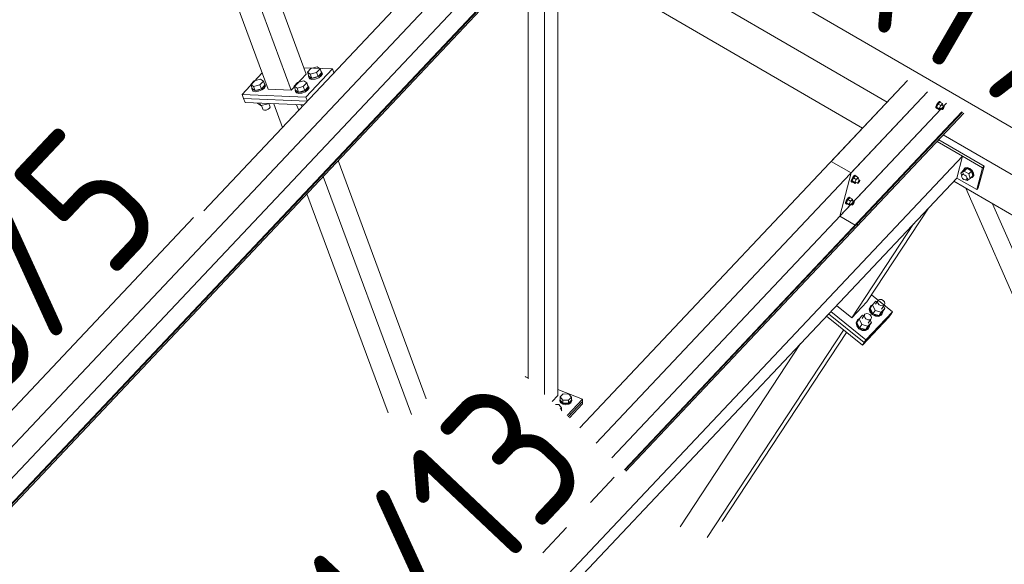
# Model space of a CAD drawing. Header units: millimetres. Extents: x -681 to 506, y -45 to 794.
# Tile 213 of 256: x -113 to -79, y 662 to 681. Entities that reach past the tile are written whole.
import ezdxf

# ---------------------------------------------------------------- set-up
doc = ezdxf.new("R2010")
doc.units = ezdxf.units.MM
doc.header["$LTSCALE"] = 0.6
doc.linetypes.add('XKITLINE00', pattern=[0])
doc.linetypes.add('XKITLINE02', pattern=[4, 2, -2])
for name, color, linetype, lineweight in [('Bolt', 7, 'Continuous', 0), ('Part', 2, 'Continuous', 0), ('PartMark', 3, 'Continuous', 0)]:
    doc.layers.add(name, color=color, linetype=linetype, lineweight=lineweight)
doc.styles.add('ISOCPEUR', font='ISOCPEUR.TTF')

msp = doc.modelspace()

# ---------------------------------------------------------------- linework, layer by layer
at = {"layer": 'Bolt', "color": 3, "linetype": 'XKITLINE00', "lineweight": 0}
for p, q in [((-102.93, 678.992), (-102.81, 679.119)), ((-102.878, 678.853), (-102.93, 678.992)), ((-102.83, 678.922), (-102.93, 678.992)), ((-102.611, 678.978), (-102.83, 678.922)), ((-102.81, 679.119), (-102.591, 679.175)), ((-102.491, 679.105), (-102.611, 678.978)), ((-102.559, 678.839), (-102.611, 678.978)), ((-102.591, 679.175), (-102.491, 679.105)), ((-102.559, 678.839), (-102.44, 678.966)), ((-102.44, 678.966), (-102.491, 679.105)), ((-102.427, 678.969), (-102.464, 678.901)), ((-102.461, 679.024), (-102.452, 679.022)), ((-102.452, 679.022), (-102.427, 678.969)), ((-102.413, 678.932), (-102.427, 678.969)), ((-104.896, 678.568), (-104.777, 678.695)), ((-104.777, 678.695), (-104.557, 678.751)), ((-104.458, 678.681), (-104.578, 678.554)), ((-104.557, 678.751), (-104.458, 678.681)), ((-104.406, 678.542), (-104.458, 678.681)), ((-103.391, 678.503), (-103.271, 678.63)), ((-103.271, 678.63), (-103.052, 678.687)), ((-102.952, 678.617), (-103.072, 678.49)), ((-103.052, 678.687), (-102.952, 678.617)), ((-102.901, 678.478), (-102.952, 678.617)), ((-102.891, 678.849), (-102.883, 678.865)), ((-102.866, 678.797), (-102.891, 678.849)), ((-102.877, 678.812), (-102.891, 678.849)), ((-102.779, 678.783), (-102.878, 678.853)), ((-102.852, 678.76), (-102.877, 678.812)), ((-102.786, 678.775), (-102.866, 678.797)), ((-102.852, 678.76), (-102.772, 678.738)), ((-102.779, 678.783), (-102.83, 678.922)), ((-102.671, 678.789), (-102.786, 678.775)), ((-102.779, 678.783), (-102.559, 678.839)), ((-102.772, 678.738), (-102.658, 678.752)), ((-102.554, 678.835), (-102.671, 678.789)), ((-102.658, 678.752), (-102.54, 678.798)), ((-102.464, 678.901), (-102.554, 678.835)), ((-102.54, 678.798), (-102.45, 678.864)), ((-102.45, 678.864), (-102.413, 678.932)), ((-104.845, 678.428), (-104.896, 678.568)), ((-104.797, 678.497), (-104.896, 678.568)), ((-104.858, 678.425), (-104.849, 678.44)), ((-104.833, 678.373), (-104.858, 678.425)), ((-104.844, 678.388), (-104.858, 678.425)), ((-104.745, 678.358), (-104.845, 678.428)), ((-104.819, 678.336), (-104.844, 678.388)), ((-104.752, 678.351), (-104.833, 678.373)), ((-104.819, 678.336), (-104.739, 678.314)), ((-104.578, 678.554), (-104.797, 678.497)), ((-104.745, 678.358), (-104.797, 678.497)), ((-104.638, 678.365), (-104.752, 678.351)), ((-104.745, 678.358), (-104.526, 678.415)), ((-104.739, 678.314), (-104.624, 678.328)), ((-104.52, 678.411), (-104.638, 678.365)), ((-104.624, 678.328), (-104.507, 678.374)), ((-104.526, 678.415), (-104.578, 678.554)), ((-104.526, 678.415), (-104.406, 678.542)), ((-104.431, 678.477), (-104.52, 678.411)), ((-104.507, 678.374), (-104.417, 678.44)), ((-104.394, 678.545), (-104.431, 678.477)), ((-104.428, 678.6), (-104.418, 678.597)), ((-104.418, 678.597), (-104.394, 678.545)), ((-104.417, 678.44), (-104.38, 678.508)), ((-104.38, 678.508), (-104.394, 678.545)), ((-103.339, 678.364), (-103.391, 678.503)), ((-103.291, 678.433), (-103.391, 678.503)), ((-103.352, 678.361), (-103.344, 678.376)), ((-103.327, 678.309), (-103.352, 678.361)), ((-103.338, 678.324), (-103.352, 678.361)), ((-103.24, 678.294), (-103.339, 678.364)), ((-103.314, 678.272), (-103.338, 678.324)), ((-103.247, 678.287), (-103.327, 678.309)), ((-103.314, 678.272), (-103.233, 678.25)), ((-103.072, 678.49), (-103.291, 678.433)), ((-103.24, 678.294), (-103.291, 678.433)), ((-103.132, 678.301), (-103.247, 678.287)), ((-103.24, 678.294), (-103.021, 678.351)), ((-103.015, 678.347), (-103.132, 678.301)), ((-103.119, 678.263), (-103.001, 678.31)), ((-103.021, 678.351), (-103.072, 678.49)), ((-103.021, 678.351), (-102.901, 678.478)), ((-102.925, 678.413), (-103.015, 678.347)), ((-103.001, 678.31), (-102.911, 678.376)), ((-102.888, 678.481), (-102.925, 678.413)), ((-102.922, 678.536), (-102.913, 678.533)), ((-102.913, 678.533), (-102.888, 678.481)), ((-102.911, 678.376), (-102.874, 678.444)), ((-102.874, 678.444), (-102.888, 678.481)), ((-103.233, 678.25), (-103.119, 678.263)), ((-81.053, 677.953), (-81.091, 677.904)), ((-81.068, 677.891), (-81.03, 677.939)), ((-81.003, 677.954), (-81.067, 677.887)), ((-81.022, 677.977), (-81.053, 677.953)), ((-81.03, 677.939), (-80.999, 677.964)), ((-81.005, 677.971), (-81.022, 677.977)), ((-81.005, 677.971), (-80.982, 677.958)), ((-81.003, 677.954), (-80.91, 677.9)), ((-80.999, 677.964), (-80.982, 677.958)), ((-80.982, 677.958), (-80.983, 677.942)), ((-104.649, 677.9), (-104.657, 677.922)), ((-104.55, 677.83), (-104.649, 677.9)), ((-104.55, 677.83), (-104.583, 677.919)), ((-104.33, 677.886), (-104.55, 677.83)), ((-104.478, 677.71), (-104.524, 677.836)), ((-104.464, 677.682), (-104.478, 677.71)), ((-104.464, 677.682), (-104.42, 677.67)), ((-104.42, 677.67), (-104.358, 677.677)), ((-104.358, 677.677), (-104.293, 677.703)), ((-104.33, 677.886), (-104.339, 677.908)), ((-104.31, 677.907), (-104.33, 677.886)), ((-104.293, 677.703), (-104.245, 677.739)), ((-104.224, 677.776), (-104.272, 677.906)), ((-104.245, 677.739), (-104.224, 677.776)), ((-103.144, 677.836), (-103.152, 677.858)), ((-103.103, 677.807), (-103.144, 677.836)), ((-103.072, 677.841), (-103.077, 677.855)), ((-81.149, 677.753), (-81.146, 677.789)), ((-81.149, 677.753), (-81.125, 677.74)), ((-81.125, 677.844), (-81.146, 677.789)), ((-81.091, 677.904), (-81.125, 677.844)), ((-81.125, 677.74), (-81.123, 677.775)), ((-81.109, 677.734), (-81.125, 677.74)), ((-81.123, 677.775), (-81.102, 677.831)), ((-81.067, 677.887), (-81.117, 677.782)), ((-81.024, 677.728), (-81.117, 677.782)), ((-81.117, 677.782), (-81.104, 677.743)), ((-81.099, 677.741), (-81.109, 677.734)), ((-81.104, 677.743), (-81.011, 677.69)), ((-81.102, 677.831), (-81.068, 677.891)), ((-80.974, 677.833), (-81.067, 677.887)), ((-81.024, 677.728), (-80.974, 677.833)), ((-81.024, 677.728), (-81.011, 677.69)), ((-81.011, 677.69), (-80.975, 677.728)), ((-80.997, 677.74), (-80.922, 677.697)), ((-80.91, 677.9), (-80.974, 677.833)), ((-80.925, 677.849), (-80.851, 677.806)), ((-80.922, 677.697), (-80.921, 677.715)), ((-80.914, 677.694), (-80.922, 677.697)), ((-80.921, 677.715), (-80.91, 677.743)), ((-80.898, 677.706), (-80.914, 677.694)), ((-80.898, 677.862), (-80.91, 677.9)), ((-80.91, 677.743), (-80.893, 677.773)), ((-80.908, 677.839), (-80.898, 677.862)), ((-80.879, 677.731), (-80.898, 677.706)), ((-80.893, 677.773), (-80.875, 677.797)), ((-80.862, 677.761), (-80.879, 677.731)), ((-80.875, 677.797), (-80.859, 677.809)), ((-80.852, 677.788), (-80.862, 677.761)), ((-80.859, 677.809), (-80.851, 677.806)), ((-80.851, 677.806), (-80.852, 677.788)), ((-80.272, 675.492), (-80.179, 675.59)), ((-80.272, 675.492), (-80.162, 675.558)), ((-80.19, 675.596), (-80.149, 675.652)), ((-80.189, 675.579), (-80.19, 675.596)), ((-80.069, 675.656), (-80.179, 675.59)), ((-80.162, 675.558), (-80.069, 675.656)), ((-80.162, 675.558), (-80.001, 675.465)), ((-80.149, 675.652), (-80.132, 675.671)), ((-80.149, 675.652), (-80.073, 675.667)), ((-80.056, 675.685), (-80.132, 675.671)), ((-80.073, 675.667), (-79.982, 675.636)), ((-79.908, 675.563), (-80.069, 675.656)), ((-79.965, 675.654), (-80.056, 675.685)), ((-80.001, 675.465), (-79.908, 675.563)), ((-79.982, 675.636), (-79.901, 675.567)), ((-79.884, 675.586), (-79.965, 675.654)), ((-79.858, 675.403), (-79.908, 675.563)), ((-79.901, 675.567), (-79.851, 675.48)), ((-79.834, 675.498), (-79.884, 675.586)), ((-84.078, 675.197), (-84.076, 675.232)), ((-84.055, 675.287), (-84.076, 675.232)), ((-84.021, 675.347), (-84.055, 675.287)), ((-84.055, 675.183), (-84.052, 675.219)), ((-84.052, 675.219), (-84.031, 675.274)), ((-83.996, 675.33), (-84.046, 675.225)), ((-83.954, 675.171), (-84.046, 675.225)), ((-84.046, 675.225), (-84.034, 675.187)), ((-84.031, 675.274), (-83.997, 675.334)), ((-83.983, 675.396), (-84.021, 675.347)), ((-83.997, 675.334), (-83.96, 675.382)), ((-83.933, 675.397), (-83.996, 675.33)), ((-83.903, 675.276), (-83.996, 675.33)), ((-83.951, 675.42), (-83.983, 675.396)), ((-83.96, 675.382), (-83.928, 675.407)), ((-83.954, 675.171), (-83.903, 675.276)), ((-83.935, 675.414), (-83.951, 675.42)), ((-83.935, 675.414), (-83.911, 675.401)), ((-83.933, 675.397), (-83.84, 675.343)), ((-83.928, 675.407), (-83.911, 675.401)), ((-83.911, 675.401), (-83.913, 675.385)), ((-83.84, 675.343), (-83.903, 675.276)), ((-83.854, 675.292), (-83.78, 675.249)), ((-83.827, 675.305), (-83.84, 675.343)), ((-83.84, 675.186), (-83.823, 675.216)), ((-83.838, 675.283), (-83.827, 675.305)), ((-83.823, 675.216), (-83.804, 675.24)), ((-83.792, 675.204), (-83.809, 675.174)), ((-83.804, 675.24), (-83.788, 675.252)), ((-83.781, 675.231), (-83.792, 675.204)), ((-83.788, 675.252), (-83.78, 675.249)), ((-83.78, 675.249), (-83.781, 675.231)), ((-80.245, 675.409), (-80.272, 675.492)), ((-80.25, 675.403), (-80.227, 675.434)), ((-80.247, 675.358), (-80.25, 675.403)), ((-80.22, 675.311), (-80.247, 675.358)), ((-80.227, 675.434), (-80.181, 675.483)), ((-80.227, 675.434), (-80.186, 675.442)), ((-80.177, 675.274), (-80.22, 675.311)), ((-80.186, 675.442), (-80.137, 675.425)), ((-80.128, 675.257), (-80.177, 675.274)), ((-80.137, 675.425), (-80.093, 675.388)), ((-80.086, 675.265), (-80.128, 675.257)), ((-80.101, 675.262), (-80.06, 675.238)), ((-80.093, 675.388), (-80.067, 675.341)), ((-80.086, 675.265), (-80.04, 675.314)), ((-80.064, 675.296), (-80.086, 675.265)), ((-80.067, 675.341), (-80.064, 675.296)), ((-80.06, 675.238), (-79.95, 675.305)), ((-79.95, 675.305), (-80.001, 675.465)), ((-79.95, 675.305), (-79.858, 675.403)), ((-79.888, 675.34), (-79.923, 675.333)), ((-79.847, 675.396), (-79.888, 675.34)), ((-79.888, 675.34), (-79.871, 675.358)), ((-79.871, 675.358), (-79.829, 675.415)), ((-79.851, 675.48), (-79.847, 675.396)), ((-79.829, 675.415), (-79.834, 675.498)), ((-84.078, 675.197), (-84.055, 675.183)), ((-84.038, 675.177), (-84.055, 675.183)), ((-84.029, 675.184), (-84.038, 675.177)), ((-84.034, 675.187), (-83.941, 675.133)), ((-83.954, 675.171), (-83.941, 675.133)), ((-83.941, 675.133), (-83.905, 675.171)), ((-83.926, 675.183), (-83.852, 675.14)), ((-83.852, 675.14), (-83.851, 675.158)), ((-83.844, 675.137), (-83.852, 675.14)), ((-83.851, 675.158), (-83.84, 675.186)), ((-83.828, 675.149), (-83.844, 675.137)), ((-83.809, 675.174), (-83.828, 675.149)), ((-84.252, 674.532), (-84.273, 674.477)), ((-84.218, 674.592), (-84.252, 674.532)), ((-84.25, 674.463), (-84.229, 674.518)), ((-84.194, 674.575), (-84.244, 674.469)), ((-84.229, 674.518), (-84.195, 674.578)), ((-84.18, 674.64), (-84.218, 674.592)), ((-84.195, 674.578), (-84.157, 674.627)), ((-84.13, 674.642), (-84.194, 674.575)), ((-84.101, 674.521), (-84.194, 674.575)), ((-84.149, 674.665), (-84.18, 674.64)), ((-84.157, 674.627), (-84.126, 674.651)), ((-84.151, 674.415), (-84.101, 674.521)), ((-84.132, 674.659), (-84.149, 674.665)), ((-84.132, 674.659), (-84.109, 674.645)), ((-84.13, 674.642), (-84.037, 674.588)), ((-84.126, 674.651), (-84.109, 674.645)), ((-84.109, 674.645), (-84.11, 674.63)), ((-84.037, 674.588), (-84.101, 674.521)), ((-84.052, 674.537), (-83.978, 674.494)), ((-84.025, 674.549), (-84.037, 674.588)), ((-84.035, 674.527), (-84.025, 674.549)), ((-84.276, 674.441), (-84.273, 674.477)), ((-84.276, 674.441), (-84.252, 674.428)), ((-84.252, 674.428), (-84.25, 674.463)), ((-84.236, 674.421), (-84.252, 674.428)), ((-84.151, 674.415), (-84.244, 674.469)), ((-84.244, 674.469), (-84.231, 674.431)), ((-84.227, 674.428), (-84.236, 674.421)), ((-84.231, 674.431), (-84.138, 674.377)), ((-84.151, 674.415), (-84.138, 674.377)), ((-84.138, 674.377), (-84.102, 674.415)), ((-84.124, 674.428), (-84.049, 674.385)), ((-84.049, 674.385), (-84.048, 674.403)), ((-84.041, 674.382), (-84.049, 674.385)), ((-84.048, 674.403), (-84.038, 674.43)), ((-84.025, 674.394), (-84.041, 674.382)), ((-84.038, 674.43), (-84.021, 674.46)), ((-84.006, 674.418), (-84.025, 674.394)), ((-84.021, 674.46), (-84.002, 674.485)), ((-83.989, 674.448), (-84.006, 674.418)), ((-84.002, 674.485), (-83.986, 674.497)), ((-83.979, 674.476), (-83.989, 674.448)), ((-83.986, 674.497), (-83.978, 674.494)), ((-83.978, 674.494), (-83.979, 674.476)), ((-83.14, 671.09), (-83.092, 671.115)), ((-83.092, 671.115), (-83.029, 671.112)), ((-83.029, 671.112), (-82.968, 671.08)), ((-83.412, 670.878), (-83.45, 670.79)), ((-83.45, 670.79), (-83.427, 670.685)), ((-83.434, 670.814), (-83.396, 670.902)), ((-83.411, 670.709), (-83.434, 670.814)), ((-83.421, 670.811), (-83.345, 670.927)), ((-83.326, 670.622), (-83.421, 670.811)), ((-83.412, 670.878), (-83.396, 670.902)), ((-83.396, 670.902), (-83.341, 670.931)), ((-83.225, 671.054), (-83.345, 670.927)), ((-83.345, 670.927), (-83.25, 670.738)), ((-83.233, 670.949), (-83.14, 671.09)), ((-83.174, 671.039), (-83.225, 671.054)), ((-83.161, 671.042), (-83.14, 671.09)), ((-83.149, 670.985), (-83.161, 671.042)), ((-83.106, 670.933), (-83.149, 670.985)), ((-83.045, 670.901), (-83.106, 670.933)), ((-82.982, 670.897), (-83.045, 670.901)), ((-83.035, 670.676), (-82.915, 670.803)), ((-83.027, 670.782), (-82.934, 670.923)), ((-82.915, 670.803), (-82.992, 670.687)), ((-82.934, 670.923), (-82.982, 670.897)), ((-82.968, 671.08), (-82.926, 671.028)), ((-82.957, 670.887), (-82.915, 670.803)), ((-82.913, 670.971), (-82.934, 670.923)), ((-82.926, 671.028), (-82.913, 670.971)), ((-83.882, 670.322), (-83.806, 670.439)), ((-83.857, 670.414), (-83.803, 670.442)), ((-83.686, 670.566), (-83.806, 670.439)), ((-83.806, 670.439), (-83.711, 670.25)), ((-83.694, 670.461), (-83.601, 670.602)), ((-83.635, 670.551), (-83.686, 670.566)), ((-83.622, 670.554), (-83.601, 670.602)), ((-83.61, 670.496), (-83.622, 670.554)), ((-83.567, 670.445), (-83.61, 670.496)), ((-83.601, 670.602), (-83.553, 670.627)), ((-83.507, 670.413), (-83.567, 670.445)), ((-83.553, 670.627), (-83.49, 670.623)), ((-83.49, 670.623), (-83.429, 670.591)), ((-83.488, 670.293), (-83.395, 670.434)), ((-83.395, 670.434), (-83.444, 670.409)), ((-83.429, 670.591), (-83.387, 670.54)), ((-83.427, 670.685), (-83.35, 670.59)), ((-83.333, 670.615), (-83.411, 670.709)), ((-83.374, 670.482), (-83.395, 670.434)), ((-83.387, 670.54), (-83.374, 670.482)), ((-83.35, 670.59), (-83.238, 670.531)), ((-83.222, 670.556), (-83.333, 670.615)), ((-83.25, 670.738), (-83.326, 670.622)), ((-83.326, 670.622), (-83.112, 670.56)), ((-83.25, 670.738), (-83.035, 670.676)), ((-83.238, 670.531), (-83.122, 670.524)), ((-83.106, 670.549), (-83.222, 670.556)), ((-83.122, 670.524), (-83.034, 670.571)), ((-83.112, 670.56), (-82.992, 670.687)), ((-83.112, 670.56), (-83.035, 670.676)), ((-83.017, 670.596), (-83.106, 670.549)), ((-83.034, 670.571), (-83.017, 670.596)), ((-82.979, 670.683), (-83.017, 670.596)), ((-82.983, 670.7), (-82.979, 670.683)), ((-83.873, 670.389), (-83.911, 670.301)), ((-83.911, 670.301), (-83.888, 670.196)), ((-83.895, 670.326), (-83.857, 670.414)), ((-83.872, 670.221), (-83.895, 670.326)), ((-83.888, 670.196), (-83.811, 670.102)), ((-83.788, 670.133), (-83.882, 670.322)), ((-83.873, 670.389), (-83.857, 670.414)), ((-83.795, 670.126), (-83.872, 670.221)), ((-83.811, 670.102), (-83.699, 670.043)), ((-83.683, 670.067), (-83.795, 670.126)), ((-83.711, 670.25), (-83.788, 670.133)), ((-83.788, 670.133), (-83.573, 670.071)), ((-83.711, 670.25), (-83.496, 670.188)), ((-83.583, 670.036), (-83.495, 670.083)), ((-83.573, 670.071), (-83.453, 670.198)), ((-83.573, 670.071), (-83.496, 670.188)), ((-83.479, 670.107), (-83.567, 670.06)), ((-83.444, 670.409), (-83.507, 670.413)), ((-83.496, 670.188), (-83.376, 670.315)), ((-83.495, 670.083), (-83.479, 670.107)), ((-83.441, 670.195), (-83.479, 670.107)), ((-83.376, 670.315), (-83.453, 670.198)), ((-83.444, 670.212), (-83.441, 670.195)), ((-83.419, 670.399), (-83.376, 670.315)), ((-83.699, 670.043), (-83.583, 670.036)), ((-83.567, 670.06), (-83.683, 670.067)), ((-94.164, 667.736), (-94.064, 667.841)), ((-94.164, 667.629), (-94.164, 667.736)), ((-94.071, 667.627), (-94.164, 667.736)), ((-94.064, 667.841), (-93.871, 667.839)), ((-93.779, 667.73), (-93.879, 667.624)), ((-93.871, 667.839), (-93.779, 667.73)), ((-93.779, 667.624), (-93.779, 667.73)), ((-94.332, 667.474), (-94.217, 667.472)), ((-94.217, 667.472), (-94.125, 667.364)), ((-94.177, 667.629), (-94.164, 667.658)), ((-94.151, 667.563), (-94.177, 667.629)), ((-94.177, 667.604), (-94.177, 667.629)), ((-94.177, 667.604), (-94.151, 667.537)), ((-94.125, 667.364), (-94.167, 667.318)), ((-94.164, 667.629), (-94.071, 667.521)), ((-94.078, 667.513), (-94.151, 667.563)), ((-94.151, 667.537), (-94.078, 667.488)), ((-94.125, 667.278), (-94.125, 667.364)), ((-93.976, 667.494), (-94.078, 667.513)), ((-94.078, 667.488), (-93.976, 667.469)), ((-94.071, 667.521), (-94.071, 667.627)), ((-93.879, 667.624), (-94.071, 667.627)), ((-94.071, 667.521), (-93.879, 667.518)), ((-93.872, 667.511), (-93.976, 667.494)), ((-93.976, 667.469), (-93.872, 667.485)), ((-93.879, 667.518), (-93.779, 667.624)), ((-93.879, 667.518), (-93.879, 667.624)), ((-93.795, 667.558), (-93.872, 667.511)), ((-93.872, 667.485), (-93.795, 667.532)), ((-93.766, 667.624), (-93.795, 667.558)), ((-93.795, 667.532), (-93.766, 667.598)), ((-93.779, 667.658), (-93.766, 667.624)), ((-93.766, 667.598), (-93.766, 667.624)), ((-94.125, 667.292), (-94.117, 667.271)), ((-94.125, 667.257), (-94.125, 667.278)), ((-94.117, 667.271), (-94.111, 667.257))]:
    msp.add_line(p, q, dxfattribs=at)
at = {"layer": 'Part', "color": 2, "linetype": 'XKITLINE00', "lineweight": 0}
for p, q in [((-108.054, 690.698), (-103.489, 678.368)), ((-102.971, 678.918), (-107.371, 690.802)), ((-90.859, 690.777), (-106.526, 674.182)), ((-121.785, 656.891), (-90.172, 690.378)), ((-104.286, 678.402), (-108.618, 690.101)), ((-90.563, 688.882), (-121.126, 656.508)), ((-89.961, 688.646), (-120.593, 656.198)), ((-89.942, 688.635), (-120.574, 656.188)), ((-120.524, 656.159), (-89.972, 688.522)), ((-93.892, 684.37), (-82.832, 677.95)), ((-94.741, 683.471), (-83.681, 677.05)), ((-94.707, 667.828), (-94.707, 683.451)), ((-94.246, 667.792), (-94.246, 683.183)), ((-95.277, 668.366), (-95.277, 682.903)), ((-104.494, 678.963), (-105.197, 678.219)), ((-102.06, 679.101), (-103.054, 679.144)), ((-102.06, 679.101), (-102.983, 678.125)), ((-102.01, 678.966), (-102.06, 679.101)), ((-103.489, 678.368), (-102.971, 678.918)), ((-82.121, 678.703), (-93.481, 666.67)), ((-82.121, 678.703), (-84.768, 675.899)), ((-103.489, 678.368), (-104.286, 678.402)), ((-92.918, 666.139), (-81.434, 678.304)), ((-84.081, 675.5), (-81.434, 678.304)), ((-105.197, 678.219), (-102.983, 678.125)), ((-105.197, 678.219), (-105.145, 678.08)), ((-105.145, 678.08), (-102.935, 677.986)), ((-105.094, 677.941), (-105.145, 678.08)), ((-105.145, 678.08), (-102.935, 677.986)), ((-103.059, 677.854), (-105.094, 677.941)), ((-102.983, 678.125), (-102.932, 677.989)), ((-103.795, 677.075), (-104.1, 677.898)), ((-103.231, 677.672), (-103.303, 677.864)), ((-80.774, 677.921), (-92.378, 665.629)), ((-80.241, 677.611), (-91.942, 665.217)), ((-80.223, 677.601), (-91.927, 665.203)), ((-80.774, 677.921), (-84.472, 674.004)), ((-80.241, 677.611), (-83.87, 673.768)), ((-80.223, 677.601), (-83.851, 673.757)), ((-91.886, 665.164), (-80.173, 677.572)), ((-83.881, 673.644), (-80.173, 677.572)), ((-81.101, 676.589), (-80.221, 676.078)), ((-81.044, 676.649), (-79.473, 675.737)), ((-80.884, 676.819), (-69.824, 670.399)), ((-111.361, 643.092), (-80.221, 676.078)), ((-98.808, 667.674), (-101.863, 675.926)), ((-84.768, 675.899), (-84.081, 675.5)), ((-80.221, 676.078), (-80.419, 675.323)), ((-80.221, 676.077), (-79.531, 675.676)), ((-79.728, 674.921), (-79.531, 675.676)), ((-79.671, 674.982), (-79.473, 675.737)), ((-79.531, 675.676), (-79.473, 675.737)), ((-111.028, 642.899), (-80.419, 675.323)), ((-99.326, 667.124), (-102.382, 675.377)), ((-84.081, 675.5), (-84.472, 674.004)), ((-80.52, 675.215), (-70.673, 669.499)), ((-80.419, 675.322), (-79.728, 674.921)), ((-75.476, 664.412), (-80.109, 674.977)), ((-79.728, 674.921), (-79.671, 674.982)), ((-100.133, 667.184), (-102.945, 674.78)), ((-83.538, 671.034), (-81.4, 674.283)), ((-75, 664.916), (-79.174, 674.434)), ((-84.472, 674.004), (-83.939, 673.695)), ((-84.057, 670.484), (-81.918, 673.734)), ((-83.851, 673.757), (-83.881, 673.644)), ((-83.87, 673.768), (-83.851, 673.757)), ((-83.376, 671.28), (-82.648, 670.69)), ((-84.583, 670.911), (-84.057, 670.484)), ((-84.057, 670.484), (-83.538, 671.034)), ((-84.936, 670.537), (-83.692, 669.529)), ((-84.861, 670.617), (-83.631, 669.621)), ((-84.861, 670.617), (-83.631, 669.621)), ((-84.785, 670.697), (-83.57, 669.713)), ((-82.769, 670.506), (-83.692, 669.529)), ((-83.631, 669.621), (-82.709, 670.598)), ((-82.709, 670.598), (-83.631, 669.621)), ((-83.57, 669.713), (-82.648, 670.69)), ((-82.709, 670.598), (-82.769, 670.506)), ((-82.648, 670.69), (-82.709, 670.598)), ((-89.068, 662.868), (-84.34, 670.054)), ((-88.549, 663.417), (-84.237, 669.971)), ((-90.012, 663.236), (-85.834, 669.586)), ((-83.692, 669.529), (-83.631, 669.621)), ((-83.631, 669.621), (-83.57, 669.713)), ((-95.384, 668.444), (-95.343, 668.428)), ((-95.343, 668.428), (-95.277, 668.403)), ((-94.445, 667.581), (-94.246, 667.792)), ((-94.246, 668), (-93.389, 667.666)), ((-93.93, 667.094), (-93.389, 667.666)), ((-93.887, 667.054), (-93.389, 667.581)), ((-93.389, 667.581), (-93.887, 667.054)), ((-93.389, 667.496), (-93.845, 667.014)), ((-93.389, 667.666), (-93.389, 667.581)), ((-93.389, 667.581), (-93.389, 667.496))]:
    msp.add_line(p, q, dxfattribs=at)
at = {"layer": 'PartMark', "color": 1, "linetype": 'XKITLINE00', "lineweight": 0}
for p, q in [((-86.451, 681.679), (-71.664, 673.094)), ((-114.187, 666.213), (-106.874, 673.959))]:
    msp.add_line(p, q, dxfattribs=at)
at = {"layer": 'PartMark', "color": 1, "linetype": 'XKITLINE02', "lineweight": 0}
msp.add_line((-101.356, 655.359), (-92.274, 664.981), dxfattribs=at)

# ---------------------------------------------------------------- texts
at = {"layer": 'PartMark', "color": 1, "style": 'ISOCPEUR', "width": 0.85}
for s, rotation, p in [('RT/23', -30.1376, (-85.631, 681.896)), ('S/5', 46.6502, (-114.211, 667.061)), ('M/13', 46.6502, (-101.381, 656.208))]:
    msp.add_text(s, height=5, rotation=rotation, dxfattribs=at).set_placement(p)

doc.saveas('drawing.dxf')
